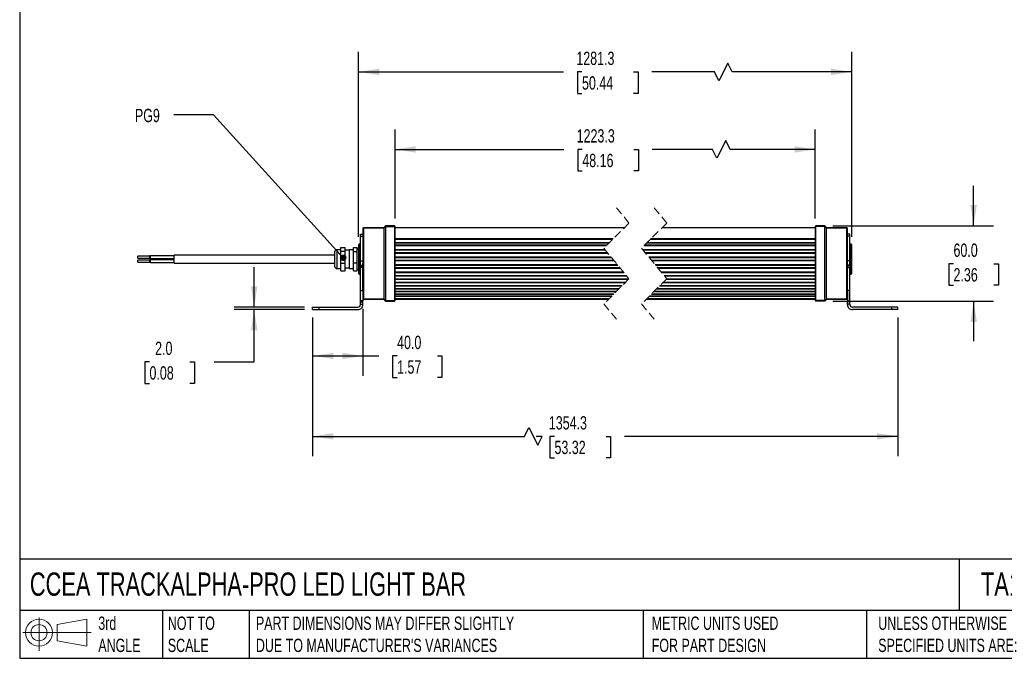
# Model space of a CAD drawing. Header units: millimetres. Extents: x 32 to 1365, y 32 to 1048.
# Tile 1 of 3: x 32 to 815, y 32 to 540. Entities that reach past the tile are written whole.
import ezdxf

# ---------------------------------------------------------------- set-up
doc = ezdxf.new("R2010")
doc.units = ezdxf.units.MM
doc.header["$LTSCALE"] = 5
doc.linetypes.add('SLD-Dashed', pattern=[1.905, 1.27, -0.635])
doc.linetypes.add('SLD-Solid', pattern=[0])
doc.layers.add('DIMENSIONS', color=140, linetype='SLD-Solid', lineweight=25)
doc.layers.add('TEXT', color=140, linetype='SLD-Solid', lineweight=25)
doc.layers.add('SLD-DEFPOINTS', color=7, linetype='Continuous')
doc.styles.add('SLDTEXTSTYLE0', font='TXT', dxfattribs={"width": 0.7})
doc.dimstyles.new('SLDDIMSTYLE0', dxfattribs={"dimtxt": 10.790039, "dimasz": 16.51, "dimexe": 0, "dimexo": 0.0625, "dimgap": 2.69751, "dimtad": 0, "dimtih": 1, "dimtoh": 1, "dimdec": 1, "dimrnd": 1e-09, "dimzin": 4, "dimdsep": 46, "dimtxsty": 'SLDTEXTSTYLE0', "dimsah": 1, "dimcen": 0.09, "dimadec": 0, "dimazin": 1, "dimtfac": 1, "dimtdec": 1, "dimtofl": 0, "dimtmove": 0, "dimatfit": 3, "dimfxl": 0, "dimfrac": 2, "dimtolj": 1, "dimtzin": 12, "dimarcsym": 0})
doc.dimstyles.new('SLDDIMSTYLE1', dxfattribs={"dimtxt": 10.790039, "dimasz": 16.51, "dimexe": 0, "dimexo": 0.0625, "dimgap": 2.69751, "dimtad": 0, "dimtih": 1, "dimtoh": 1, "dimdec": 1, "dimrnd": 1e-09, "dimzin": 12, "dimdsep": 46, "dimtxsty": 'SLDTEXTSTYLE0', "dimsah": 1, "dimcen": 0.09, "dimadec": 0, "dimazin": 3, "dimtfac": 1, "dimtdec": 1, "dimtofl": 0, "dimtmove": 0, "dimatfit": 3, "dimfxl": 0, "dimfrac": 2, "dimtolj": 1, "dimtzin": 12, "dimarcsym": 0})
doc.dimstyles.new('SLDDIMSTYLE2', dxfattribs={"dimtxt": 10.790039, "dimasz": 16.51, "dimexe": 0, "dimexo": 0.0625, "dimgap": 2.69751, "dimtad": 0, "dimtih": 1, "dimtoh": 1, "dimdec": 1, "dimrnd": 1e-09, "dimzin": 4, "dimdsep": 46, "dimtxsty": 'SLDTEXTSTYLE0', "dimsah": 1, "dimcen": 0.09, "dimadec": 0, "dimazin": 1, "dimtfac": 1, "dimtdec": 1, "dimtmove": 0, "dimatfit": 0, "dimfxl": 0, "dimfrac": 2, "dimtolj": 1, "dimtzin": 12, "dimarcsym": 0})
doc.dimstyles.new('SLDDIMSTYLE3', dxfattribs={"dimtxt": 0.18, "dimasz": 5.08, "dimexe": 0, "dimexo": 0.0625, "dimgap": 0, "dimtad": 0, "dimtih": 1, "dimtoh": 1, "dimdec": 0, "dimrnd": 1e-09, "dimzin": 0, "dimdsep": 46, "dimtxsty": 'Standard', "dimblk1": 'DOT', "dimblk2": 'DOT', "dimsah": 1, "dimcen": 0.09, "dimadec": 0, "dimazin": 0, "dimtfac": 5.08, "dimtdec": 0, "dimtofl": 0, "dimtmove": 0, "dimatfit": 3, "dimldrblk": 'DOT', "dimfxl": 0, "dimfrac": 2, "dimtolj": 1, "dimtzin": 0, "dimarcsym": 0})

# ---------------------------------------------------------------- blocks, each defined once
blk = doc.blocks.new('Block11')
at = {"color": 7, "linetype": 'SLD-Solid', "lineweight": 18}
for p, q in [((12.94, 26.55), (12.94, 0)), ((27.4, 20.84), (50.88, 25.16)), ((50.88, 25.16), (50.88, 3.66)), ((27.4, 7.98), (27.4, 20.84)), ((0, 14.41), (54.37, 14.41)), ((27.4, 7.98), (50.88, 3.66))]:
    blk.add_line(p, q, dxfattribs=at)
for radius in [10.75, 6.43]:
    blk.add_circle((12.94, 14.41), radius, dxfattribs=at)
blk = doc.blocks.new('Block12')
at = {"layer": 'SLD-DEFPOINTS'}
blk.add_blockref('Block11', (0, 0), dxfattribs=at)
blk = doc.blocks.new('_D')
at = {"layer": 'DIMENSIONS'}
for p, q in [((304.65, 309.8), (304.65, 256.39)), ((264.65, 302.74), (264.65, 256.39)), ((264.65, 272.27), (304.65, 272.27)), ((304.65, 272.27), (317.2, 272.27)), ((331.82, 272.27), (328.2, 272.27)), ((328.2, 272.27), (328.2, 255.12)), ((363.89, 272.27), (367.51, 272.27)), ((367.51, 272.27), (367.51, 255.12)), ((328.2, 255.12), (331.82, 255.12)), ((367.51, 255.12), (363.89, 255.12))]:
    blk.add_line(p, q, dxfattribs=at)
for points in [[(264.65, 272.27), (281.16, 269.73), (281.16, 274.81)], [(304.65, 272.27), (288.14, 274.81), (288.14, 269.73)]]:
    blk.add_solid(points, dxfattribs=at)
at = {"layer": 'DIMENSIONS', "char_height": 10.583, "attachment_point": 1, "style": 'SLDTEXTSTYLE0'}
for s, insert in [('40.0', (331.82, 288.33)), ('1.57', (331.82, 268.76))]:
    blk.add_mtext(s, dxfattribs=dict(at, insert=insert))
blk = doc.blocks.new('_D_1')
at = {"layer": 'DIMENSIONS'}
for p, q in [((264.65, 302.74), (264.65, 192.43)), ((729.84, 302.74), (729.84, 192.43)), ((433.11, 208.3), (436.63, 215.36)), ((436.63, 215.36), (443.69, 201.25)), ((264.65, 208.3), (433.11, 208.3)), ((447.22, 208.3), (442.33, 208.3)), ((443.69, 201.25), (447.22, 208.3)), ((456.95, 208.3), (453.32, 208.3)), ((453.32, 208.3), (453.32, 191.15)), ((497.99, 208.3), (501.61, 208.3)), ((501.61, 208.3), (501.61, 191.15)), ((729.84, 208.3), (512.61, 208.3)), ((453.32, 191.15), (456.95, 191.15)), ((501.61, 191.15), (497.99, 191.15))]:
    blk.add_line(p, q, dxfattribs=at)
for points in [[(264.65, 208.3), (281.16, 205.76), (281.16, 210.84)], [(729.84, 208.3), (713.33, 210.84), (713.33, 205.76)]]:
    blk.add_solid(points, dxfattribs=at)
at = {"layer": 'DIMENSIONS', "char_height": 10.583, "attachment_point": 1, "style": 'SLDTEXTSTYLE0'}
for s, insert in [('1354.3', (452.46, 224.36)), ('53.32', (456.95, 204.8))]:
    blk.add_mtext(s, dxfattribs=dict(at, insert=insert))
blk = doc.blocks.new('_D_2')
at = {"layer": 'DIMENSIONS'}
for p, q in [((790.22, 375.79), (790.22, 407.54)), ((678.19, 375.79), (806.1, 375.79)), ((774.19, 345.62), (770.57, 345.62)), ((770.57, 345.62), (770.57, 328.47)), ((806.26, 345.62), (809.88, 345.62)), ((809.88, 345.62), (809.88, 328.47)), ((770.57, 328.47), (774.19, 328.47)), ((809.88, 328.47), (806.26, 328.47)), ((678.19, 315.79), (806.1, 315.79)), ((790.22, 315.79), (790.22, 284.04))]:
    blk.add_line(p, q, dxfattribs=at)
for points in [[(790.22, 375.79), (792.76, 392.3), (787.68, 392.3)], [(790.22, 315.79), (787.68, 299.28), (792.76, 299.28)]]:
    blk.add_solid(points, dxfattribs=at)
at = {"layer": 'DIMENSIONS', "char_height": 10.583, "attachment_point": 1, "style": 'SLDTEXTSTYLE0'}
for s, insert in [('60.0', (774.19, 361.68)), ('2.36', (774.19, 342.12))]:
    blk.add_mtext(s, dxfattribs=dict(at, insert=insert))
blk = doc.blocks.new('_D_3')
at = {"layer": 'DIMENSIONS'}
for p, q in [((330.15, 381.64), (330.15, 452.42)), ((664.34, 381.64), (664.34, 452.42)), ((593.06, 443.6), (586, 429.49)), ((596.58, 436.54), (593.06, 443.6)), ((330.15, 436.54), (464.45, 436.54)), ((479.07, 436.54), (475.45, 436.54)), ((475.45, 436.54), (475.45, 419.39)), ((520.11, 436.54), (523.73, 436.54)), ((523.73, 436.54), (523.73, 419.39)), ((582.47, 436.54), (534.73, 436.54)), ((586, 429.49), (582.47, 436.54)), ((664.34, 436.54), (596.58, 436.54)), ((475.45, 419.39), (479.07, 419.39)), ((523.73, 419.39), (520.11, 419.39))]:
    blk.add_line(p, q, dxfattribs=at)
for points in [[(330.15, 436.54), (346.66, 434), (346.66, 439.08)], [(664.34, 436.54), (647.83, 439.08), (647.83, 434)]]:
    blk.add_solid(points, dxfattribs=at)
at = {"layer": 'DIMENSIONS', "char_height": 10.583, "attachment_point": 1, "style": 'SLDTEXTSTYLE0'}
for s, insert in [('1223.3', (474.58, 452.6)), ('48.16', (479.07, 433.04))]:
    blk.add_mtext(s, dxfattribs=dict(at, insert=insert))
blk = doc.blocks.new('_D_4')
at = {"layer": 'DIMENSIONS'}
for p, q in [((301.15, 367.14), (301.15, 514.1)), ((693.34, 367.14), (693.34, 514.1)), ((594.77, 505.28), (587.71, 491.17)), ((598.3, 498.23), (594.77, 505.28)), ((301.15, 498.23), (464.19, 498.23)), ((478.81, 498.23), (475.18, 498.23)), ((475.18, 498.23), (475.18, 481.08)), ((519.85, 498.23), (523.47, 498.23)), ((523.47, 498.23), (523.47, 481.08)), ((584.19, 498.23), (534.46, 498.23)), ((587.71, 491.17), (584.19, 498.23)), ((693.34, 498.23), (598.3, 498.23)), ((475.18, 481.08), (478.81, 481.08)), ((523.47, 481.08), (519.85, 481.08))]:
    blk.add_line(p, q, dxfattribs=at)
for points in [[(301.15, 498.23), (317.66, 495.69), (317.66, 500.77)], [(693.34, 498.23), (676.83, 500.77), (676.83, 495.69)]]:
    blk.add_solid(points, dxfattribs=at)
at = {"layer": 'DIMENSIONS', "char_height": 10.583, "attachment_point": 1, "style": 'SLDTEXTSTYLE0'}
for s, insert in [('1281.3', (474.32, 514.29)), ('50.44', (478.81, 494.72))]:
    blk.add_mtext(s, dxfattribs=dict(at, insert=insert))
blk = doc.blocks.new('_D_5')
at = {"layer": 'DIMENSIONS'}
for p, q in [((218.2, 311.09), (218.2, 342.84)), ((258.3, 311.09), (202.33, 311.09)), ((258.3, 309.09), (202.33, 309.09)), ((218.2, 267.56), (218.2, 309.09)), ((134.94, 267.56), (131.32, 267.56)), ((131.32, 267.56), (131.32, 250.42)), ((167, 267.56), (170.63, 267.56)), ((170.63, 267.56), (170.63, 250.42)), ((186.45, 267.56), (218.2, 267.56)), ((131.32, 250.42), (134.94, 250.42)), ((170.63, 250.42), (167, 250.42))]:
    blk.add_line(p, q, dxfattribs=at)
for points in [[(218.2, 311.09), (220.74, 327.6), (215.66, 327.6)], [(218.2, 309.09), (215.66, 292.58), (220.74, 292.58)]]:
    blk.add_solid(points, dxfattribs=at)
at = {"layer": 'DIMENSIONS', "char_height": 10.583, "attachment_point": 1, "style": 'SLDTEXTSTYLE0'}
for s, insert in [('2.0', (139.43, 283.62)), ('0.08', (134.94, 264.06))]:
    blk.add_mtext(s, dxfattribs=dict(at, insert=insert))
blk = doc.blocks.new('_Dot')
at = {"color": 0, "linetype": 'ByBlock', "lineweight": -2}
blk.add_line((-0.5, 0), (-1, 0), dxfattribs=at)
at = {"color": 0, "linetype": 'ByBlock', "const_width": 0.5}
blk.add_lwpolyline([(-0.25, 0, 1), (0.25, 0, 1)], format="xyb", close=True, dxfattribs=at)

msp = doc.modelspace()

# ---------------------------------------------------------------- linework, layer by layer
at = {"color": 7, "linetype": 'SLD-Dashed', "lineweight": 18}
for p, q in [((506.19, 390.16), (516.19, 377.97)), ((536.19, 390.16), (546.19, 377.97)), ((516.19, 377.97), (496.19, 357.97)), ((546.19, 377.97), (526.19, 357.97)), ((496.19, 357.97), (516.19, 333.6)), ((526.19, 357.97), (546.19, 333.6)), ((516.19, 333.6), (496.19, 313.6)), ((546.19, 333.6), (526.19, 313.6)), ((496.19, 313.6), (506.19, 301.41)), ((526.19, 313.6), (536.19, 301.41))]:
    msp.add_line(p, q, dxfattribs=at)
for p, q in [((322.65, 375.79), (321.15, 374.29)), ((329.65, 375.79), (322.65, 375.79)), ((322.65, 375.79), (322.65, 375.21)), ((329.65, 375.79), (329.65, 375.21)), ((330.15, 375.29), (329.65, 375.79)), ((664.84, 375.79), (664.34, 375.29)), ((664.84, 375.21), (664.84, 375.79)), ((671.84, 375.79), (664.84, 375.79)), ((671.84, 375.21), (671.84, 375.79)), ((673.34, 374.29), (671.84, 375.79)), ((302.65, 369.09), (304.65, 369.09)), ((302.65, 367.65), (302.65, 369.09)), ((304.65, 373.79), (305.15, 374.29)), ((305.15, 374.14), (304.65, 373.79)), ((304.65, 373.79), (304.65, 367.06)), ((305.15, 374.29), (305.15, 374.14)), ((305.15, 374.29), (321.15, 374.29)), ((321.15, 374.14), (305.15, 374.14)), ((305.15, 374.14), (305.15, 317.79)), ((321.15, 374.14), (322.65, 375.21)), ((321.15, 374.14), (321.15, 374.29)), ((321.15, 374.14), (321.15, 317.79)), ((322.65, 375.21), (322.65, 316.44)), ((322.65, 375.21), (329.65, 375.21)), ((329.65, 375.21), (329.65, 316.44)), ((329.65, 375.21), (330.15, 374.85)), ((330.15, 374.85), (330.15, 375.29)), ((330.15, 316.89), (330.15, 374.85)), ((512.5, 374.29), (330.15, 374.29)), ((512.36, 374.14), (330.15, 374.14)), ((664.34, 374.14), (542.36, 374.14)), ((664.34, 374.29), (542.5, 374.29)), ((664.34, 375.29), (664.34, 374.85)), ((664.84, 375.21), (664.34, 374.85)), ((664.34, 374.85), (664.34, 316.89)), ((664.84, 316.44), (664.84, 375.21)), ((671.84, 375.21), (664.84, 375.21)), ((671.84, 316.44), (671.84, 375.21)), ((673.34, 374.14), (671.84, 375.21)), ((673.34, 374.29), (673.34, 374.14)), ((673.34, 374.29), (689.34, 374.29)), ((673.34, 317.79), (673.34, 374.14)), ((689.34, 374.14), (673.34, 374.14)), ((689.34, 374.14), (689.34, 374.29)), ((689.34, 374.29), (689.84, 373.79)), ((689.34, 317.79), (689.34, 374.14)), ((689.84, 373.79), (689.34, 374.14)), ((689.84, 367.06), (689.84, 373.79)), ((691.84, 369.09), (689.84, 369.09)), ((691.84, 367.65), (691.84, 369.09)), ((301.65, 361.29), (301.15, 360.79)), ((301.15, 360.79), (301.15, 349.29)), ((302.65, 361.29), (301.65, 361.29)), ((301.65, 361.29), (301.65, 349.29)), ((302.65, 367.65), (304.65, 367.65)), ((302.65, 348.06), (302.65, 367.65)), ((304.65, 364.69), (304.65, 345.69)), ((503.65, 365.43), (330.15, 365.43)), ((503.07, 364.85), (330.15, 364.85)), ((500.53, 362.31), (330.15, 362.31)), ((500.21, 361.99), (330.15, 361.99)), ((498.62, 360.4), (330.15, 360.4)), ((664.34, 360.4), (528.62, 360.4)), ((664.34, 361.99), (530.21, 361.99)), ((664.34, 362.31), (530.53, 362.31)), ((664.34, 364.85), (533.07, 364.85)), ((664.34, 365.43), (533.65, 365.43)), ((691.84, 367.65), (689.84, 367.65)), ((689.84, 364.69), (689.84, 367.06)), ((689.84, 345.69), (689.84, 364.69)), ((691.84, 348.06), (691.84, 367.65)), ((692.84, 361.29), (691.84, 361.29)), ((693.34, 360.79), (692.84, 361.29)), ((692.84, 337.29), (692.84, 361.29)), ((693.34, 337.79), (693.34, 360.79)), ((282.15, 352.49), (154.65, 352.49)), ((154.65, 346.09), (154.65, 352.49)), ((282.15, 354.79), (282.15, 350.25)), ((287.15, 356.79), (284.15, 356.79)), ((284.15, 350.6), (284.15, 356.79)), ((287.15, 358.64), (290.65, 358.64)), ((287.15, 355.4), (287.15, 358.64)), ((287.15, 346.05), (287.15, 355.4)), ((290.65, 355.4), (287.15, 355.4)), ((290.65, 355.4), (290.65, 358.64)), ((293.65, 356.29), (290.65, 356.29)), ((290.65, 346.05), (290.65, 355.4)), ((297.15, 356.79), (293.65, 356.79)), ((293.65, 356.79), (293.65, 350.6)), ((297.15, 358.64), (300.15, 358.64)), ((297.15, 355.4), (297.15, 358.64)), ((297.15, 355.4), (300.15, 355.4)), ((297.15, 346.05), (297.15, 355.4)), ((300.15, 355.4), (300.15, 358.64)), ((300.15, 346.05), (300.15, 355.4)), ((497.97, 359.76), (330.15, 359.76)), ((497.16, 356.79), (330.15, 356.79)), ((497.49, 356.39), (330.15, 356.39)), ((499.17, 354.34), (330.15, 354.34)), ((499.63, 353.78), (330.15, 353.78)), ((664.34, 356.79), (527.16, 356.79)), ((664.34, 356.39), (527.48, 356.39)), ((664.34, 359.76), (527.97, 359.76)), ((664.34, 354.34), (529.17, 354.34)), ((664.34, 353.78), (529.63, 353.78)), ((135.15, 351.73), (125.65, 351.73)), ((125.65, 350.49), (125.65, 351.73)), ((125.65, 350.13), (125.65, 350.49)), ((125.65, 350.13), (135.15, 350.13)), ((135.15, 348.55), (125.65, 348.55)), ((125.65, 347.49), (125.65, 348.55)), ((125.65, 346.95), (125.65, 347.49)), ((125.65, 346.95), (135.15, 346.95)), ((135.65, 351.78), (135.15, 351.78)), ((135.15, 350.08), (135.15, 351.78)), ((135.15, 350.08), (135.65, 350.08)), ((135.65, 348.6), (135.15, 348.6)), ((135.15, 346.9), (135.15, 348.6)), ((135.15, 346.9), (135.65, 346.9)), ((154.65, 351.97), (135.65, 351.97)), ((135.65, 351.08), (135.65, 351.97)), ((135.65, 349.88), (135.65, 351.08)), ((135.65, 349.88), (154.65, 349.88)), ((154.65, 348.79), (135.65, 348.79)), ((135.65, 347.9), (135.65, 348.79)), ((135.65, 346.7), (135.65, 347.9)), ((135.65, 346.7), (154.65, 346.7)), ((154.65, 346.09), (282.15, 346.09)), ((282.15, 350.25), (282.15, 343.79)), ((284.15, 341.79), (284.15, 350.6)), ((287.15, 339.93), (287.15, 346.05)), ((287.15, 346.05), (290.65, 346.05)), ((290.65, 339.93), (290.65, 346.05)), ((293.65, 350.6), (293.65, 341.79)), ((300.15, 346.05), (297.15, 346.05)), ((297.15, 339.93), (297.15, 346.05)), ((300.15, 339.93), (300.15, 346.05)), ((301.15, 349.29), (301.15, 337.79)), ((301.65, 349.29), (301.65, 337.29)), ((302.65, 348.06), (304.65, 348.06)), ((302.65, 344.52), (302.65, 348.06)), ((302.65, 344.52), (304.65, 344.52)), ((302.65, 344.52), (302.65, 343.57)), ((304.65, 344.52), (304.65, 345.69)), ((304.65, 343.57), (304.65, 344.52)), ((502.05, 350.82), (330.15, 350.82)), ((502.45, 350.34), (330.15, 350.34)), ((504.13, 348.3), (330.15, 348.3)), ((504.52, 347.82), (330.15, 347.82)), ((506.95, 344.86), (330.15, 344.86)), ((664.34, 350.82), (532.05, 350.82)), ((664.34, 350.34), (532.45, 350.34)), ((664.34, 348.3), (534.13, 348.3)), ((664.34, 347.82), (534.52, 347.82)), ((664.34, 344.86), (536.95, 344.86)), ((691.84, 348.06), (689.84, 348.06)), ((689.84, 344.52), (689.84, 345.69)), ((691.84, 344.52), (689.84, 344.52)), ((689.84, 343.57), (689.84, 344.52)), ((691.84, 344.52), (691.84, 348.06)), ((691.84, 344.52), (691.84, 343.57)), ((284.15, 341.79), (287.15, 341.79)), ((287.15, 339.93), (290.65, 339.93)), ((290.65, 342.29), (293.65, 342.29)), ((293.65, 341.79), (297.15, 341.79)), ((297.15, 339.93), (300.15, 339.93)), ((301.15, 337.79), (301.65, 337.29)), ((301.65, 337.29), (302.65, 337.29)), ((302.65, 343.57), (304.65, 343.57)), ((302.65, 343.57), (302.65, 342.62)), ((304.65, 342.62), (302.65, 342.62)), ((302.65, 324.38), (302.65, 342.62)), ((304.65, 342.62), (304.65, 343.57)), ((304.65, 324.38), (304.65, 342.62)), ((507.41, 344.3), (330.15, 344.3)), ((509.09, 342.25), (330.15, 342.25)), ((509.41, 341.85), (330.15, 341.85)), ((511.77, 338.99), (330.15, 338.99)), ((512.27, 338.37), (330.15, 338.37)), ((664.34, 344.3), (537.41, 344.3)), ((664.34, 342.25), (539.09, 342.25)), ((664.34, 341.85), (539.41, 341.85)), ((664.34, 338.99), (541.77, 338.99)), ((664.34, 338.37), (542.27, 338.37)), ((689.84, 342.62), (689.84, 343.57)), ((691.84, 343.57), (689.84, 343.57)), ((689.84, 342.62), (691.84, 342.62)), ((689.84, 324.38), (689.84, 342.62)), ((691.84, 343.57), (691.84, 342.62)), ((691.84, 324.38), (691.84, 342.62)), ((691.84, 337.29), (692.84, 337.29)), ((692.84, 337.29), (693.34, 337.79)), ((514.21, 336.01), (330.15, 336.01)), ((514.35, 335.84), (330.15, 335.84)), ((515.87, 333.28), (330.15, 333.28)), ((515.6, 333.01), (330.15, 333.01)), ((513.18, 330.59), (330.15, 330.59)), ((513.04, 330.45), (330.15, 330.45)), ((664.34, 330.45), (543.04, 330.45)), ((664.34, 330.59), (543.18, 330.59)), ((664.34, 336.01), (544.21, 336.01)), ((664.34, 335.84), (544.35, 335.84)), ((664.34, 333.01), (545.6, 333.01)), ((664.34, 333.28), (545.87, 333.28)), ((302.65, 324.38), (304.65, 324.38)), ((302.65, 316.15), (302.65, 324.38)), ((304.65, 324.38), (304.65, 316.15)), ((510.73, 328.14), (330.15, 328.14)), ((510.47, 327.88), (330.15, 327.88)), ((508.33, 325.74), (330.15, 325.74)), ((330.15, 325.64), (508.23, 325.64)), ((506.23, 323.64), (330.15, 323.64)), ((505.99, 323.4), (330.15, 323.4)), ((504.03, 321.44), (330.15, 321.44)), ((330.15, 321.38), (503.97, 321.38)), ((533.97, 321.38), (664.34, 321.38)), ((664.34, 321.44), (534.03, 321.44)), ((664.34, 323.4), (535.99, 323.4)), ((664.34, 323.64), (536.23, 323.64)), ((538.23, 325.64), (664.34, 325.64)), ((664.34, 325.74), (538.33, 325.74)), ((664.34, 327.88), (540.47, 327.88)), ((664.34, 328.14), (540.73, 328.14)), ((691.84, 324.38), (689.84, 324.38)), ((689.84, 324.38), (689.84, 316.15)), ((691.84, 316.15), (691.84, 324.38)), ((304.65, 316.15), (302.65, 316.15)), ((302.65, 315.26), (302.65, 316.15)), ((302.65, 315.26), (304.65, 315.26)), ((302.65, 313.38), (302.65, 315.26)), ((302.65, 313.38), (304.65, 313.38)), ((302.65, 313.38), (302.65, 313.09)), ((304.65, 318.24), (305.15, 317.79)), ((305.15, 317.29), (304.65, 317.79)), ((304.65, 315.26), (304.65, 316.15)), ((304.65, 313.38), (304.65, 315.26)), ((304.65, 313.09), (304.65, 313.38)), ((305.15, 317.79), (321.15, 317.79)), ((305.15, 317.79), (305.15, 317.29)), ((321.15, 317.29), (305.15, 317.29)), ((321.15, 317.79), (322.65, 316.44)), ((321.15, 317.29), (321.15, 317.79)), ((321.15, 317.29), (322.65, 315.79)), ((322.65, 316.44), (329.65, 316.44)), ((322.65, 316.44), (322.65, 315.79)), ((322.65, 315.79), (329.65, 315.79)), ((329.65, 316.44), (330.15, 316.89)), ((329.65, 316.44), (329.65, 315.79)), ((329.65, 315.79), (330.15, 316.29)), ((502.37, 319.78), (330.15, 319.78)), ((502.15, 319.56), (330.15, 319.56)), ((500.38, 317.79), (330.15, 317.79)), ((499.88, 317.29), (330.15, 317.29)), ((330.15, 316.29), (330.15, 316.89)), ((664.34, 317.29), (529.88, 317.29)), ((664.34, 317.79), (530.38, 317.79)), ((664.34, 319.56), (532.15, 319.56)), ((664.34, 319.78), (532.37, 319.78)), ((664.84, 316.44), (664.34, 316.89)), ((664.34, 316.89), (664.34, 316.29)), ((664.84, 315.79), (664.34, 316.29)), ((671.84, 316.44), (664.84, 316.44)), ((664.84, 315.79), (664.84, 316.44)), ((671.84, 315.79), (664.84, 315.79)), ((673.34, 317.79), (671.84, 316.44)), ((673.34, 317.29), (671.84, 315.79)), ((671.84, 315.79), (671.84, 316.44)), ((673.34, 317.79), (689.34, 317.79)), ((673.34, 317.79), (673.34, 317.29)), ((689.34, 317.29), (673.34, 317.29)), ((689.34, 317.79), (689.84, 318.24)), ((689.84, 317.79), (689.34, 317.29)), ((689.34, 317.29), (689.34, 317.79)), ((689.84, 316.15), (691.84, 316.15)), ((689.84, 315.26), (689.84, 316.15)), ((691.84, 315.26), (689.84, 315.26)), ((689.84, 313.38), (689.84, 315.26)), ((691.84, 313.38), (689.84, 313.38)), ((689.84, 313.09), (689.84, 313.38)), ((691.84, 315.26), (691.84, 316.15)), ((691.84, 313.38), (691.84, 315.26)), ((691.84, 313.38), (691.84, 313.09)), ((264.65, 309.09), (264.65, 311.09)), ((264.65, 311.09), (269.65, 311.09)), ((264.65, 309.09), (269.65, 309.09)), ((269.65, 311.09), (269.65, 309.09)), ((269.65, 311.09), (300.65, 311.09)), ((269.65, 309.09), (300.65, 309.09)), ((724.84, 311.09), (693.84, 311.09)), ((724.84, 309.09), (693.84, 309.09)), ((724.84, 311.09), (724.84, 309.09)), ((729.84, 311.09), (724.84, 311.09)), ((729.84, 309.09), (724.84, 309.09)), ((729.84, 309.09), (729.84, 311.09))]:
    msp.add_line(p, q)
for centre, radius, start, end in [((284.15, 354.79), 2, 90.00111, 179.99961), ((300.65, 357.04), 0.5, 359.99925, 180.00075), ((284.15, 343.79), 2, 180.00039, 269.99887), ((300.65, 341.54), 0.5, 179.99927, 0.00073), ((300.65, 313.09), 2, 269.99954, 359.99955), ((300.65, 313.09), 4, 269.99875, 0.00111), ((693.84, 313.09), 4, 179.99889, 270.00125), ((693.84, 313.09), 2, 180.00045, 270.00046)]:
    msp.add_arc(centre, radius, start, end)
msp.add_open_spline([(304.65, 367.06), (304.67, 366.68), (304.72, 365.89), (304.68, 365.1), (304.65, 364.69)], degree=3, knots=[0, 0, 0, 0, 0.482868, 1, 1, 1, 1])
at = {"layer": 'TEXT'}
for p, q in [((31.75, 1047.75), (31.75, 31.75)), ((1365.25, 110.63), (31.75, 110.63)), ((778.79, 110.63), (778.79, 69.85)), ((1365.25, 69.85), (31.75, 69.85)), ((145.22, 69.85), (145.22, 31.75)), ((214.19, 69.85), (214.19, 31.75)), ((527.42, 69.85), (527.42, 31.75)), ((704.99, 69.85), (704.99, 31.75)), ((31.75, 31.75), (1365.25, 31.75))]:
    msp.add_line(p, q, dxfattribs=at)

# ---------------------------------------------------------------- block references
at = {"layer": 'SLD-DEFPOINTS'}
msp.add_blockref('Block12', (34.19, 37.77), dxfattribs=at)

# ---------------------------------------------------------------- texts
at = {"layer": 'TEXT', "attachment_point": 1, "style": 'SLDTEXTSTYLE0'}
for s, insert, char_height in [('PG9', (123.35, 468.83), 10.583), ('CCEA TRACKALPHA-PRO LED LIGHT BAR', (39.83, 100.03), 18.5208), ('TA1021S04W03', (796.04, 100.03), 18.5208), ('3rd^JANGLE', (94.25, 64.98), 10.583), ('NOT TO^JSCALE', (149.53, 64.98), 10.5833), ("PART DIMENSIONS MAY DIFFER SLIGHTLY ^JDUE TO MANUFACTURER'S VARIANCES", (219.56, 64.98), 10.5833), ('METRIC UNITS USED ^JFOR PART DESIGN', (534.27, 64.98), 10.5833), ('UNLESS OTHERWISE ^JSPECIFIED UNITS ARE:', (714.35, 64.98), 10.5833)]:
    msp.add_mtext(s, dxfattribs=dict(at, insert=insert, char_height=char_height))

# ---------------------------------------------------------------- dimensions: what is measured, and where the dimension line sits
at = {"layer": 'DIMENSIONS'}
for base, p1, p2, text, picture, middle in [((693.34, 498.23), (301.15, 360.79), (693.34, 360.79), '1281.3', '_D_4', (499.33, 498.23)), ((664.34, 436.54), (330.15, 375.29), (664.34, 375.29), '1223.3', '_D_3', (499.59, 436.54)), ((729.84, 208.3), (264.65, 309.09), (729.84, 309.09), '1354.3', '_D_1', (477.47, 208.3))]:
    dim = msp.add_linear_dim(base=base, p1=p1, p2=p2, text=text, dimstyle='SLDDIMSTYLE1', dxfattribs=at)
    dim.commit()
    dim.dimension.update_dxf_attribs({"geometry": picture, "text_midpoint": middle, "dimtype": 160})
for base, p1, p2, picture, middle in [((790.22, 375.79), (671.84, 315.79), (671.84, 375.79), '_D_2', (790.22, 345.62)), ((218.2, 311.09), (264.65, 309.09), (264.65, 311.09), '_D_5', (218.2, 267.56))]:
    dim = msp.add_linear_dim(base=base, p1=p1, p2=p2, angle=90, dimstyle='SLDDIMSTYLE2', dxfattribs=at)
    dim.commit()
    dim.dimension.update_dxf_attribs({"geometry": picture, "text_midpoint": middle, "dimtype": 160})
dim = msp.add_linear_dim(base=(264.65, 272.27), p1=(304.65, 316.15), p2=(264.65, 309.09), dimstyle='SLDDIMSTYLE0', dxfattribs=at)
dim.commit()
dim.dimension.update_dxf_attribs({"geometry": '_D', "text_midpoint": (347.85, 272.27), "dimtype": 160})

# ---------------------------------------------------------------- leaders
at = {"layer": 'TEXT'}
msp.add_leader([(289.06, 350.35), (185.96, 463.99), (154.21, 463.99)], dimstyle='SLDDIMSTYLE3', dxfattribs=at)

doc.saveas('drawing.dxf')
